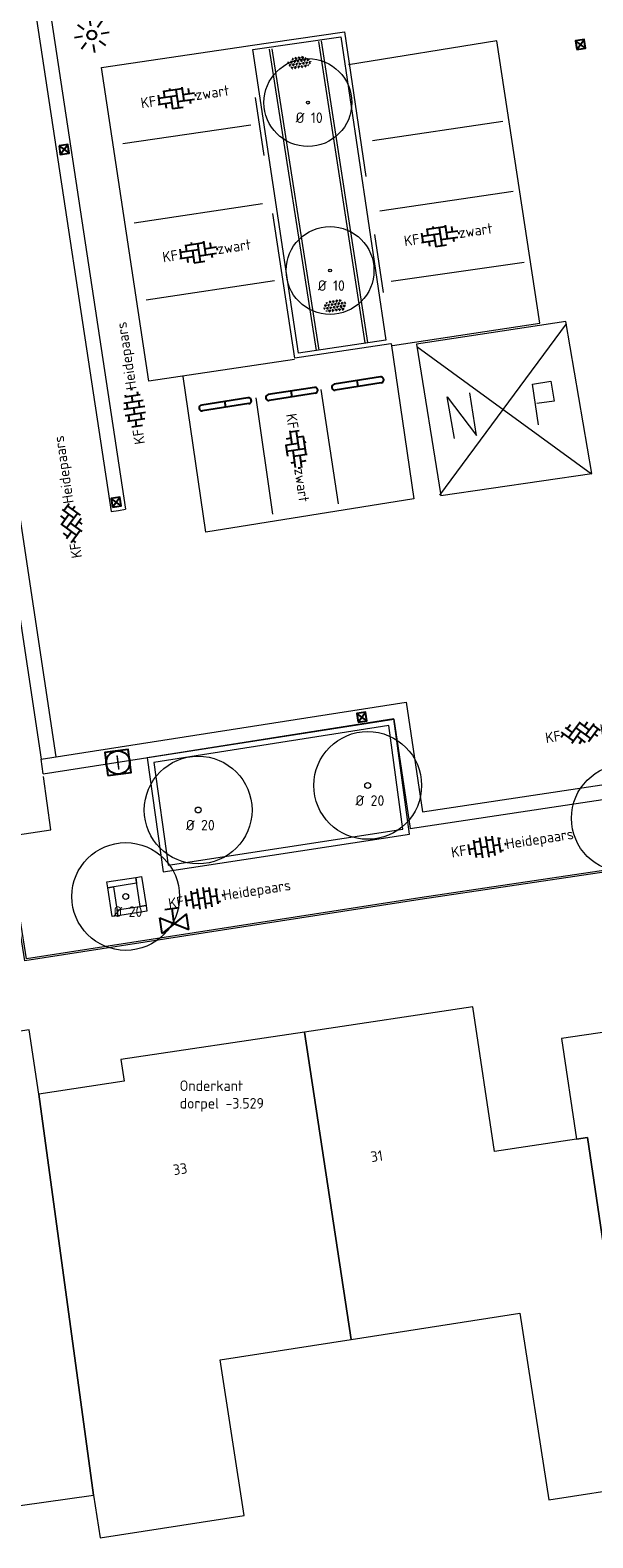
# Model space of a CAD drawing. Header units: metres. Extents: x 102746 to 103541, y 468531 to 469408.
# Tile 4 of 87: x 103016 to 103035, y 468703 to 468754. Entities that reach past the tile are written whole.
import ezdxf
from ezdxf.enums import TextEntityAlignment as Align

# ---------------------------------------------------------------- set-up
doc = ezdxf.new("R2010")
doc.units = ezdxf.units.M
for name, pattern in [('VH-OPSLUITBAND_100X200', [16, 8, -2, 4, -2]), ('VH-OPSLUITBAND_60X200', [12, 6, -2, 2, -2]), ('VH-TROTTOIRBAND_130-150', [15, 5, -2, 2, -2, 2, -2])]:
    doc.linetypes.add(name, pattern=pattern)
doc.layers.get('0').update_dxf_attribs({"lineweight": 25})
for name, color, linetype, lineweight in [('B-RO-BC-BETONVORM-G', 251, 'Continuous', 0), ('B-RO-GR-BOOM-G', 90, 'Continuous', 13), ('B-RO-GR-BOOM_BOOM-S', 90, 'Continuous', 25), ('B-RO-GR-BOOM_BOOM_20 CM-S', 90, 'Continuous', 25), ('B-RO-GR-SIERPLANTSOEN-S', 90, 'Continuous', 25), ('B-RO-IE-MEUBILAIR_WEGMEUBILAIR-S', 7, 'Continuous', 25), ('B-RO-KL-WATER_HULPSTUK-S', 170, 'Continuous', 25), ('B-RO-OG-BGT-G', 253, 'Continuous', 13), ('B-RO-RI-GWA_RIOOLPUT-S', 30, 'Continuous', 25), ('B-RO-RI-HWA_KOLK-S', 150, 'Continuous', 25), ('B-RO-VH-GOOT-G', 170, 'Continuous', 18), ('B-RO-VH-KANTOPSLUITING_ACHTERKANTBAND-G', 253, 'Continuous', 18), ('B-RO-VH-KANTOPSLUITING_OPSLUITBAND_100X200-G', 150, 'VH-OPSLUITBAND_100X200', 18), ('B-RO-VH-KANTOPSLUITING_OPSLUITBAND_60X200-G', 150, 'VH-OPSLUITBAND_60X200', 18), ('B-RO-VH-KANTOPSLUITING_TROTTOIRBAND_130 150-G', 84, 'VH-TROTTOIRBAND_130-150', 18), ('B-RO-VH-VERHARDING-G', 252, 'Continuous', 18), ('B-RO-VH-VERHARDING_BETONSTRAATSTEEN-S', 252, 'Continuous', 25), ('B-RO-VW-MARKERING_WEG MARKERING-G', 7, 'Continuous', 0), ('X-XX-AL-T18', 7, 'Continuous', 18)]:
    doc.layers.add(name, color=color, linetype=linetype, lineweight=lineweight)
doc.styles.add('NLCS-ISO', font='txt')
doc.styles.add('NLCS-ISO-M200-T18', font='txt', dxfattribs={"height": 0.36})

# ---------------------------------------------------------------- blocks, each defined once
blk = doc.blocks.new('SIE-WEG_PARKEERMAATREGEL_STOOTBAND_200X200X900_DUBBEL')
for p, q in [((0.7999999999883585, 0.1000000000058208), (-0.8000000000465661, 0.1000000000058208)), ((0, -0.1000000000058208), (0, 0.1000000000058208)), ((0.7999999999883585, -0.1000000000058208), (-0.7999999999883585, -0.1000000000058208))]:
    blk.add_line(p, q)
for centre, start, end in [((-0.7999999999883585, 2.91038304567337e-11), 89.99999999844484, 269.9999999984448), ((0.8000000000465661, -8.731149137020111e-11), 269.9999999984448, 90.00000001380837)]:
    blk.add_arc(centre, 0.1, start, end)
blk = doc.blocks.new('SVH-BSS_KEIFORMAAT_ELLEBOOG_KL-SO')
for p, q in [((-2.921609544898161, 0.9167434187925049), (-2.921609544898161, -0.6644585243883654)), ((-2.921609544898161, 0.3855414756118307), (0.2283904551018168, 0.3855414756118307)), ((-1.871609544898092, 1.501752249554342), (-1.871609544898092, 0.3855414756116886)), ((-1.871609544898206, 1.435541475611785), (1.278390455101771, 1.435541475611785)), ((-0.8216095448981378, 1.746491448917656), (-0.8216095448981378, 1.435541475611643)), ((-0.8216095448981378, 0.385541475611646), (-0.8216095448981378, -1.746491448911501)), ((0.2283904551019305, 1.435541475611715), (0.2283904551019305, -1.714458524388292)), ((1.278390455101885, 1.667504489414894), (1.278390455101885, -0.664458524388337)), ((1.278390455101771, 0.3855414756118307), (3.316110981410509, 0.3855414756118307)), ((2.32839045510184, 1.309937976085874), (2.32839045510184, 0.3855414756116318)), ((3.378390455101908, 0.1772992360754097), (3.378390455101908, -0.1772992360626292)), ((-3.155125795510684, -0.6644585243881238), (-0.8216095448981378, -0.6644585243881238)), ((-1.871609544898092, -0.6644585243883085), (-1.871609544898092, -1.501752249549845)), ((-0.8216095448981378, -1.714458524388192), (1.034122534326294, -1.714458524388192)), ((0.2283904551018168, -0.6644585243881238), (3.155125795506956, -0.6644585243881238)), ((2.32839045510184, -0.6644585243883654), (2.32839045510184, -1.30993797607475))]:
    blk.add_line(p, q)
at = {"style": 'NLCS-ISO'}
blk.add_attdef('FORMAAT', text='', height=1.8, dxfattribs=at).set_placement((-3.39489953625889, -4.365574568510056e-15), align=Align.MIDDLE_RIGHT)
blk.add_attdef('KLEUR', text='', height=1.8, dxfattribs=at).set_placement((3.39489953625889, 3.637978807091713e-16), align=Align.MIDDLE_LEFT)
at = {"style": 'NLCS-ISO', "flags": 1}
blk.add_attdef('FUNCTIE', text='', height=1.8, dxfattribs=at).set_placement((0.1159930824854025, -3.584775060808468), align=Align.MIDDLE_CENTER)
blk = doc.blocks.new('SVH-BSS_KEIFORMAAT_KEPER_KL-SO')
for p, q in [((-3.43788558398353, -0.4680371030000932), (-2.969848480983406, 3.774758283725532e-14)), ((-3.307551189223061, 0.3377027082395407), (-1.484924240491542, -1.484924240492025)), ((-2.519732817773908, 1.034808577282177), (-1.484924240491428, -2.748912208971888e-13)), ((-2.227386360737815, -0.7424621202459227), (-2.461364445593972e-13, 1.484924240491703)), ((-2.227386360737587, 0.7424621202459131), (-1.567820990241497, 1.402027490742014)), ((-1.773950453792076, -1.773950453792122), (2.086109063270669e-13, 2.082778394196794e-13)), ((-0.7424621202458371, 0.7424621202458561), (1.484924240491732, -1.48492424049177)), ((-0.09998502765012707, 1.584909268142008), (1.484924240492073, -2.322309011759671e-13)), ((0.742462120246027, 0.7424621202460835), (1.404576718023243, 1.404576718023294)), ((0.7424621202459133, -0.7424621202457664), (2.463847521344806, 0.9789232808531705)), ((1.058390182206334, -1.911458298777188), (2.969848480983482, 9.325873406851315e-15)), ((2.227386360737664, 0.7424621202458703), (3.310004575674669, -0.3401560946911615)), ((-0.7424621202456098, -0.7424621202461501), (0.5036314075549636, -1.988555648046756)), ((-0.5150548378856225, -1.999979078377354), (9.492406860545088e-14, -1.484924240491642)), ((2.227386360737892, -0.7424621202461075), (2.720216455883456, -1.235292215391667))]:
    blk.add_line(p, q)
at = {"style": 'NLCS-ISO'}
blk.add_attdef('FORMAAT', text='', height=1.8, dxfattribs=at).set_placement((-3.471395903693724, -0.2340185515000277), align=Align.MIDDLE_RIGHT)
blk.add_attdef('KLEUR', text='', height=1.8, dxfattribs=at).set_placement((3.318214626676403, -0.215048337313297), align=Align.MIDDLE_LEFT)
at = {"style": 'NLCS-ISO', "flags": 1}
blk.add_attdef('FUNCTIE', text='', height=1.8, dxfattribs=at).set_placement((0.1159930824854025, -3.584775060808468), align=Align.MIDDLE_CENTER)
blk = doc.blocks.new('SVH-BSS_KEIFORMAAT_HALFST_KL-SO')
for p, q in [((-3.149999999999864, -1.002284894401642), (-3.149999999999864, 0.8312019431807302)), ((-3.149999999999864, 0), (-2.099999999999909, 0)), ((-2.099999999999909, -1.587293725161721), (-2.099999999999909, 1.416210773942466)), ((-2.100000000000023, 1.049999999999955), (-1.050000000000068, 1.049999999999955)), ((-1.049999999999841, -1.832032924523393), (-1.049999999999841, 1.660949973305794)), ((-1.049999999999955, 0), (0, 0)), ((1.13686837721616e-13, -1.881463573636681), (1.13686837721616e-13, 1.71038062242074)), ((-1.13686837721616e-13, 1.049999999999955), (1.049999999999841, 1.049999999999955)), ((1.050000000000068, -1.753045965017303), (1.050000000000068, 1.581963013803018)), ((1.049999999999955, 0), (2.099999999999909, 0)), ((2.100000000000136, -1.39547945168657), (2.100000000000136, 1.224396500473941)), ((2.099999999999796, 1.049999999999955), (2.405710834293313, 1.049999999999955)), ((3.150000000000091, -0.2628407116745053), (3.150000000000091, 0.09175776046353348)), ((3.149999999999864, 0), (3.162673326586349, 0)), ((-2.100000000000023, -1.050000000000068), (-1.050000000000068, -1.050000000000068)), ((-1.13686837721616e-13, -1.050000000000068), (1.049999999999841, -1.050000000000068)), ((2.099999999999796, -1.050000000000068), (2.638053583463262, -1.050000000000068))]:
    blk.add_line(p, q)
at = {"style": 'NLCS-ISO'}
blk.add_attdef('FORMAAT', text='', height=1.8, dxfattribs=at).set_placement((-3.623289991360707, -0.08554147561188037), align=Align.MIDDLE_RIGHT)
blk.add_attdef('KLEUR', text='', height=1.8, dxfattribs=at).set_placement((3.166509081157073, -0.08554147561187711), align=Align.MIDDLE_LEFT)
at = {"style": 'NLCS-ISO', "flags": 1}
blk.add_attdef('FUNCTIE', text='', height=1.8, dxfattribs=at).set_placement((0.1159930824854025, -3.584775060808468), align=Align.MIDDLE_CENTER)
blk = doc.blocks.new('SGR-BOOM 20')
at = {"layer": 'B-RO-GR-BOOM-G'}
for centre, radius in [((0.0006134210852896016, -0.0002409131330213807), 1.839998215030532), ((0.0006134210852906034, -0.0002409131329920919), 0.1)]:
    blk.add_circle(centre, radius, dxfattribs=at)
at = {"layer": 'X-XX-AL-T18', "insert": (-0.416780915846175, -0.3367894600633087), "char_height": 0.36, "attachment_point": 1, "style": 'NLCS-ISO-M200-T18'}
blk.add_mtext_dynamic_manual_height_columns('%%C 20', width=1.833884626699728, gutter_width=1.8, heights=[0], dxfattribs=at)
blk = doc.blocks.new('B-SRI-KOLK_STRAAT_300X300-SO')
for p, q in [((-0.7500000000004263, 2.842170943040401e-13), (0.7499999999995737, 1.500000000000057)), ((0.7499999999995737, 2.842170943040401e-13), (-0.7500000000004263, 1.500000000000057))]:
    blk.add_line(p, q)
at = {"flags": 128}
blk.add_lwpolyline([(-0.7500000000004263, 2.842170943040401e-13), (0.7499999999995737, 2.842170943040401e-13), (0.7499999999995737, 1.500000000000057), (-0.7500000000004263, 1.500000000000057)], close=True, dxfattribs=at)
blk = doc.blocks.new('SKL-WTB_HULP_AFSLUITER_HANDB-SO')
at = {"ltscale": 0.1}
for p, q in [((-1.253844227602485, 2.619308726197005), (1.253844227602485, 2.619308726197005)), ((0, 0), (0, 2.619308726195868)), ((-2.303946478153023, -1.373199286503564), (-2.303946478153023, 1.373199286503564))]:
    blk.add_line(p, q, dxfattribs=at)
for p, q in [((2.303946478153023, 1.373199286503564), (-2.303946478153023, -1.373199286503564)), ((-2.303946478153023, 1.373199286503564), (2.303946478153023, -1.373199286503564)), ((2.303946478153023, -1.373199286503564), (2.303946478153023, 1.373199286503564))]:
    blk.add_line(p, q)
blk = doc.blocks.new('B-SIE-WEG_LICHTMAST_SPOT-SO')
for p, q in [((-8.731149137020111e-10, 1.624763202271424), (-2.91038304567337e-10, 3.000000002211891)), ((-3.000000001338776, 4.656612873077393e-09), (-1.624763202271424, 2.328306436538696e-09)), ((-2.121320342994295, 2.121320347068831), (-1.148881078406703, 1.148881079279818)), ((1.148881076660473, 1.148881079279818), (2.121320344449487, 2.121320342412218)), ((-2.121320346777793, -2.121320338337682), (-1.148881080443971, -1.148881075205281)), ((-3.783497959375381e-09, -2.999999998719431), (-2.91038304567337e-09, -1.624763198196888)), ((1.148881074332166, -1.148881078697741), (2.12132034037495, -2.121320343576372)), ((1.624763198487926, -1.746229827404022e-09), (2.99999999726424, -1.164153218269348e-09))]:
    blk.add_line(p, q)
blk.add_circle((0, 0), 0.7698654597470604)
at = {"style": 'NLCS-ISO'}
blk.add_attdef('TYPE', text='', height=1.8, dxfattribs=at).set_placement((-2.91038304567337e-10, 3.000000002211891), align=Align.BOTTOM_CENTER)
blk = doc.blocks.new('SGR-SIERPLANTSOEN-SO')
at = {"ltscale": 0.1}
h = blk.add_hatch(dxfattribs=at)
h.set_pattern_fill('GR-SIERPLANTSOEN', color=256, scale=0.1, style=0, pattern_type=2)
h.set_pattern_definition([(30, (-2.066961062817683, -1.090504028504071), (0.2886752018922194, 0.4999998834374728), [0.2, -0.8]), (90, (-1.980358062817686, -1.140504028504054), (-0.288675, 0.5), [0.2, -0.8]), (150, (-1.893755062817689, -1.090504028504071), (-0.5773502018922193, 1.165625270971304e-07), [0.2, -0.8])])
edge = h.paths.add_edge_path()
edge.add_ellipse((0, 0), major_axis=(1.980358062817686, 0), ratio=0.5254120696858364, start_angle=0, end_angle=360, ccw=False)
at = {"ltscale": 0.1, "style": 'NLCS-ISO'}
blk.add_attdef('TYPE', text='', height=0.5, dxfattribs=at).set_placement((3.470943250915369, -0.01606055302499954), align=Align.MIDDLE_CENTER)
blk = doc.blocks.new('A$C0d379f04')
at = {"layer": 'B-RO-VH-VERHARDING-G', "flags": 128}
for points in [[(0, 1.200000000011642), (1, 1.200000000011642), (1, 1), (0, 1)], [(1.200000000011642, 1.200000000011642), (1.200000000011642, 0.2000000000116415), (1, 0.2000000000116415), (1, 1.200000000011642)], [(0.2000000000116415, 1), (0.2000000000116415, 0), (0, 0), (0, 1)], [(0.2000000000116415, 0.2000000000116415), (1.200000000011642, 0.2000000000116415), (1.200000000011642, 0), (0.2000000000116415, 0)]]:
    blk.add_lwpolyline(points, close=True, dxfattribs=at)
blk = doc.blocks.new('SGR-BOOM 10')
at = {"layer": 'B-RO-GR-BOOM-G'}
for radius in [1.5, 0.05]:
    blk.add_circle((0.0006134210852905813, -0.0002409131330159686), radius, dxfattribs=at)
at = {"layer": 'X-XX-AL-T18', "insert": (-0.4167809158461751, -0.3367894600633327), "char_height": 0.36, "attachment_point": 1, "style": 'NLCS-ISO-M200-T18'}
blk.add_mtext_dynamic_manual_height_columns('%%C 10', width=1.833884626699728, gutter_width=1.8, heights=[0], dxfattribs=at)
blk = doc.blocks.new('SRI-PUT_INSPECTIE-SO')
at = {"lineweight": -3, "flags": 128}
blk.add_lwpolyline([(-1.999999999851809, -2.000000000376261), (2.000000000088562, -2.000000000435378), (2.000000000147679, 1.999999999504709), (-2.00000000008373, 1.999999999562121)], close=True, dxfattribs=at)
at = {"lineweight": -3, "ltscale": 1.5}
blk.add_circle((0, -7.105427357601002e-14), 1.999999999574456, dxfattribs=at)
at = {"ltscale": 0.1, "style": 'NLCS-ISO'}
blk.add_text('I', height=2.5, dxfattribs=at).set_placement((-0.002795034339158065, -0.007140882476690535), align=Align.MIDDLE_CENTER)

msp = doc.modelspace()

# ---------------------------------------------------------------- linework, layer by layer
at = {"layer": 'B-RO-BC-BETONVORM-G', "linetype": 'Continuous', "elevation": -3.47813723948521}
for points in [[(103028.4178672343, 468730.6108620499), (103019.9935189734, 468729.2838845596), (103020.5406816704, 468725.3876746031), (103028.945230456, 468726.670099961)], [(103028.2467851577, 468730.3814477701), (103020.2189285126, 468729.1169244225), (103020.7105913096, 468725.615915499), (103028.7209528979, 468726.838192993)]]:
    msp.add_lwpolyline(points, close=True, dxfattribs=at)
at = {"layer": 'B-RO-OG-BGT-G', "color": 252, "flags": 128}
for points in [[(103043.304, 468722.287), (103036.829, 468721.319), (103036.905, 468720.808), (103037.008, 468720.116), (103034.141, 468719.687), (103034.654, 468716.255), (103035.022, 468716.31), (103036.791, 468704.408), (103041.392, 468705.122), (103040.535, 468710.643), (103044.409, 468711.244), (103044.814, 468708.629), (103045.4, 468708.72), (103045.002, 468711.336)], [(103036.791, 468704.408), (103035.022, 468716.31), (103034.654, 468716.255), (103031.85, 468715.836), (103031.112, 468720.772), (103025.357, 468719.912), (103026.951, 468709.413), (103032.721, 468710.309), (103033.711, 468703.93)], [(103018.159, 468704.092), (103016.285, 468717.795), (103015.958, 468719.984), (103010.951, 468719.236), (103010.88, 468719.225), (103011.076, 468717.898), (103012.955, 468705.159), (103012.967, 468705.161), (103013.216, 468703.394)], [(103016.285, 468717.795), (103018.159, 468704.092), (103018.385, 468702.636), (103023.304, 468703.399), (103022.479, 468708.719), (103026.951, 468709.413), (103025.357, 468719.912), (103019.092, 468718.975), (103019.203, 468718.231)]]:
    msp.add_lwpolyline(points, close=True, dxfattribs=at)
at = {"layer": 'B-RO-VH-GOOT-G', "linetype": 'Continuous'}
for points, elevation in [([(103010.9308589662, 468789.2806408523), (103018.7592692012, 468737.6916755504)], -3.75536173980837), ([(103011.4251998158, 468789.3556550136), (103019.2536100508, 468737.7666897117)], -3.75536173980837), ([(103016.8805838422, 468729.3077388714), (103009.5015466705, 468778.3647244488)], -3.82500157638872), ([(103016.3820982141, 468729.2299063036), (103009.0071087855, 468778.2903525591)], -3.82500157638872), ([(103016.3640376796, 468729.2270863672), (103028.8385693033, 468731.1748352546), (103029.3900884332, 468727.4334912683), (103116.1028028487, 468740.4936237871)], -3.83814530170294), ([(103016.4411721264, 468728.7330719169), (103028.4174575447, 468730.6030256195), (103028.9685808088, 468726.8643670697), (103116.6693094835, 468740.0752287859)], -3.83814530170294)]:
    msp.add_lwpolyline(points, dxfattribs=dict(at, elevation=elevation))
at = {"layer": 'B-RO-VH-GOOT-G', "flags": 128}
for points, elevation in [([(103018.7592692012, 468737.6916755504), (103019.006439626, 468737.729182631), (103019.2536100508, 468737.7666897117)], -3.75536173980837), ([(103016.4411721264, 468728.7330719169), (103016.3640376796, 468729.2270863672)], -3.83814530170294)]:
    msp.add_lwpolyline(points, dxfattribs=dict(at, elevation=elevation))
at = {"layer": 'B-RO-VH-KANTOPSLUITING_ACHTERKANTBAND-G', "linetype": 'Continuous'}
for points, elevation in [([(103025.153459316, 468743.098662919), (103023.596978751, 468753.475159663), (103026.599465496, 468753.905014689), (103028.134994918, 468743.543159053), (103025.153459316, 468743.098662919)], -3.80134701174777), ([(103027.529755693, 468743.465894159), (103025.946797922, 468753.763911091)], -3.66626810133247), ([(103024.151768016, 468753.482296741), (103025.757973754, 468743.188953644)], -3.553713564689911), ([(103095.590976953, 468734.595668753), (103084.966345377, 468733.024043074), (103072.017073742, 468731.0038416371), (103063.910851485, 468729.762665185), (103053.94712477, 468728.25889053), (103047.078471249, 468727.1928682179), (103038.486045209, 468725.868100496), (103029.303388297, 468724.493742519), (103015.863297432, 468722.416097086), (103015.432341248, 468725.145913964), (102991.364624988, 468721.475414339), (102992.063119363, 468716.898209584)], -3.81626587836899)]:
    msp.add_lwpolyline(points, dxfattribs=dict(at, elevation=elevation))
at = {"layer": 'B-RO-VH-KANTOPSLUITING_OPSLUITBAND_100X200-G', "linetype": 'Continuous'}
for points, elevation in [([(103027.4309165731, 468743.4507011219), (103025.8479588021, 468753.748718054)], -3.66626810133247), ([(103024.2505723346, 468753.4977144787), (103025.8567780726, 468743.2043713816)], -3.553713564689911)]:
    msp.add_lwpolyline(points, dxfattribs=dict(at, elevation=elevation))
at = {"layer": 'B-RO-VH-KANTOPSLUITING_OPSLUITBAND_60X200-G', "linetype": 'Continuous'}
msp.add_polyline3d([(103095.5997567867, 468734.5363146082, -3.81626587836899), (103084.9753597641, 468732.9647236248, -3.78858330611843), (103072.026238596, 468730.9445456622, -3.81502714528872), (103063.9198690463, 468729.7033466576, -3.81009671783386), (103053.9562028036, 468728.1995811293, -3.79765872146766), (103047.0876731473, 468727.133578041, -3.78509571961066), (103038.495057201, 468725.8087810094, -3.80831596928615), (103029.312412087, 468724.4344247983, -3.78582289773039), (103015.8133578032, 468722.3476644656, -3.74929187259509), (103015.3823826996, 468725.0776011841, -3.75359286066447), (102991.4329905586, 468721.4251468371, -3.74380218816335), (102992.1224327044, 468716.9072609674, -3.65052873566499)], dxfattribs=at)
at = {"layer": 'B-RO-VH-KANTOPSLUITING_TROTTOIRBAND_130 150-G', "elevation": -3.80134701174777}
msp.add_lwpolyline([(103025.0273500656, 468742.9282044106), (103023.4262377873, 468753.6022447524), (103026.7259645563, 468754.0746545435), (103028.3053437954, 468743.4168973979)], close=True, dxfattribs=at)
at = {"layer": 'B-RO-VH-VERHARDING-G', "linetype": 'Continuous'}
for points, elevation in [([(103025.020721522, 468742.8857046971), (103020.043758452, 468742.146053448), (103018.433164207, 468752.862312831), (103023.441702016, 468753.592952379)], -3.76306377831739), ([(103028.365019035, 468743.363874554), (103033.395253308, 468744.122270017), (103031.927334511, 468753.766105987), (103026.86978384, 468752.952163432)], -3.78858703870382), ([(103028.320063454, 468743.427836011), (103029.094841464, 468738.119999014), (103021.988351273, 468736.989386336), (103021.216403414, 468742.304338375)], -3.76567597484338), ([(102986.336565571, 468722.267510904), (103016.70190647, 468726.813819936), (103016.447679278, 468728.645687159)], -3.8325271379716)]:
    msp.add_lwpolyline(points, dxfattribs=dict(at, elevation=elevation))
at = {"layer": 'B-RO-VH-VERHARDING-G', "linetype": 'Continuous', "elevation": -3.93927685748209}
msp.add_lwpolyline([(103035.170223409, 468738.986657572), (103034.288560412, 468744.184967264), (103029.184694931, 468743.404020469), (103030.020840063, 468738.241303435)], close=True, dxfattribs=at)
at = {"layer": 'B-RO-VW-MARKERING_WEG MARKERING-G', "linetype": 'Continuous'}
for points, elevation in [([(103027.681058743, 468750.360230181), (103032.132414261, 468751.023613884)], -3.76336348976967), ([(103019.157997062, 468750.260045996), (103023.53516509, 468750.901166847)], -3.82165116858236), ([(103032.4902259, 468748.619805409), (103027.940254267, 468747.954495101)], -3.8327167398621), ([(103023.931172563, 468748.202360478), (103019.550898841, 468747.540397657)], -3.75792761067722), ([(103028.324581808, 468745.5565059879), (103032.865492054, 468746.211519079)], -3.76073442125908), ([(103019.960761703, 468744.927034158), (103024.340775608, 468745.582257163)], -3.80134701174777), ([(103029.98691407, 468738.255278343), (103034.308188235, 468744.096947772)], -3.77382939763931), ([(103029.194845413, 468743.32885175), (103035.162102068, 468738.98407221)], -3.79026378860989), ([(103025.9162262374, 468741.8641895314), (103026.510543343, 468737.948844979)], -3.79651866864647), ([(103033.354757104, 468740.648885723), (103033.146095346, 468742.038356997), (103033.771238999, 468742.144032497), (103033.890574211, 468741.461546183), (103033.292783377, 468741.381376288)], -3.86080045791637), ([(103024.281454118, 468737.596850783), (103023.716825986, 468741.578713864)], -3.79118043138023)]:
    msp.add_lwpolyline(points, dxfattribs=dict(at, elevation=elevation))
at = {"layer": 'B-RO-VW-MARKERING_WEG MARKERING-G', "elevation": -3.79746737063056, "flags": 128}
msp.add_lwpolyline([(103030.4867164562, 468740.1906772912), (103030.2367119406, 468741.6119893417), (103031.2372039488, 468740.2872039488), (103031.0062039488, 468741.7497960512)], dxfattribs=at)

# ---------------------------------------------------------------- block references
at = {"layer": 'B-RO-GR-BOOM_BOOM-S'}
for p in [(103025.4786094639, 468751.6593254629), (103026.2347060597, 468745.9250503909)]:
    msp.add_blockref('SGR-BOOM 10', p, dxfattribs=at)
at = {"layer": 'B-RO-GR-BOOM_BOOM_20 CM-S'}
for p in [(103027.5194901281, 468728.3354901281, -3.389), (103021.73, 468727.4959802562, -3.414), (103036.318, 468727.214, -3.759), (103019.256, 468724.542, -3.676)]:
    msp.add_blockref('SGR-BOOM 20', p, dxfattribs=at)
at = {"layer": 'B-RO-GR-SIERPLANTSOEN-S', "xscale": 0.2, "yscale": 0.2, "zscale": 0.2, "rotation": 7.963653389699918}
for p in [(103025.1798862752, 468753.0104873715), (103026.4052969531, 468744.7020426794)]:
    msp.add_blockref('SGR-SIERPLANTSOEN-SO', p, dxfattribs=at)
at = {"layer": 'B-RO-IE-MEUBILAIR_WEGMEUBILAIR-S', "xscale": 0.2, "yscale": 0.2, "zscale": 0.2, "rotation": 188.6285679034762}
msp.add_blockref('B-SIE-WEG_LICHTMAST_SPOT-SO', (103018.1, 468753.964, -3.771), dxfattribs=at)
at = {"layer": 'B-RO-IE-MEUBILAIR_WEGMEUBILAIR-S'}
for name, p, rotation in [('SIE-WEG_PARKEERMAATREGEL_STOOTBAND_200X200X900_DUBBEL', (103027.179864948, 468742.0631542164, -3.79651866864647), 8.947974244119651), ('SIE-WEG_PARKEERMAATREGEL_STOOTBAND_200X200X900_DUBBEL', (103024.9268119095, 468741.7084025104, -3.79651866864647), 8.947974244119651), ('SIE-WEG_PARKEERMAATREGEL_STOOTBAND_200X200X900_DUBBEL', (103022.6575549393, 468741.3510994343, -3.79651866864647), 8.947974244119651), ('A$C0d379f04', (103018.7942533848, 468723.8546009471, -3.676), 8.766067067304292)]:
    msp.add_blockref(name, p, dxfattribs=dict(at, rotation=rotation))
at = {"layer": 'B-RO-KL-WATER_HULPSTUK-S', "xscale": 0.2, "yscale": 0.2, "zscale": 0.2, "rotation": 8.617293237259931}
msp.add_blockref('SKL-WTB_HULP_AFSLUITER_HANDB-SO', (103020.916352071, 468723.6130411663, -3.747), dxfattribs=at)
at = {"layer": 'B-RO-RI-GWA_RIOOLPUT-S', "xscale": 0.2, "yscale": 0.2, "zscale": 0.2, "rotation": 7.250496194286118}
msp.add_blockref('SRI-PUT_INSPECTIE-SO', (103018.993, 468729.118, -3.837), dxfattribs=at)
at = {"layer": 'B-RO-RI-HWA_KOLK-S'}
for p, xscale, yscale, zscale, rotation in [((103034.8103284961, 468753.4942402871, -3.858), 0.2, 0.2, 0.2, 8.498860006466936), ((103017.0014696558, 468750.0294938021, -3.75536173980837), 0.2, 0.2, 0.2, 278.6285679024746), ((103018.9535335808, 468737.866555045, -3.75536173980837), 0.2, 0.2, 0.2, 8.628567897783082), ((103027.3421714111, 468730.5227895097), 0.2000000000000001, 0.2000000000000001, 0.2000000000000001, 8.874396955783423)]:
    msp.add_blockref('B-SRI-KOLK_STRAAT_300X300-SO', p, dxfattribs=dict(at, xscale=xscale, yscale=yscale, zscale=zscale, rotation=rotation))
at = {"layer": 'B-RO-VH-VERHARDING_BETONSTRAATSTEEN-S'}
for name, p, xscale, yscale, zscale, rotation, values in [('SVH-BSS_KEIFORMAAT_ELLEBOOG_KL-SO', (103020.9668279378, 468751.8157739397), 0.2, 0.2, 0.2, 8.474417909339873, {'FORMAAT': 'KF', 'KLEUR': 'zwart'}), ('SVH-BSS_KEIFORMAAT_ELLEBOOG_KL-SO', (103029.9577665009, 468747.1034252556), 0.2, 0.2, 0.2, 8.474417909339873, {'FORMAAT': 'KF', 'KLEUR': 'zwart'}), ('SVH-BSS_KEIFORMAAT_ELLEBOOG_KL-SO', (103021.7093195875, 468746.5541100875), 0.2, 0.2, 0.2, 8.474417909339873, {'FORMAAT': 'KF', 'KLEUR': 'zwart'}), ('SVH-BSS_KEIFORMAAT_HALFST_KL-SO', (103019.534190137, 468741.2233300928), 0.1999999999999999, 0.1999999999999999, 0.1999999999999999, 98.78989133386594, {'FORMAAT': 'KF', 'KLEUR': 'Heidepaars'}), ('SVH-BSS_KEIFORMAAT_ELLEBOOG_KL-SO', (103025.085578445, 468739.8408183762), 0.2, 0.2, 0.2, 278.4744179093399, {'FORMAAT': 'KF', 'KLEUR': 'zwart'}), ('SVH-BSS_KEIFORMAAT_KEPER_KL-SO', (103017.3613304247, 468737.3025924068), 0.2, 0.2, 0.2, 98.54895081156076, {'FORMAAT': 'KF', 'KLEUR': 'Heidepaars'}), ('SVH-BSS_KEIFORMAAT_KEPER_KL-SO', (103034.7927643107, 468730.1837294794), 0.2, 0.2, 0.2, 8.548950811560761, {'FORMAAT': 'KF', 'KLEUR': 'Heidepaars'}), ('SVH-BSS_KEIFORMAAT_HALFST_KL-SO', (103031.607881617, 468726.2539092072), 0.2, 0.2, 0.2, 8.789891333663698, {'FORMAAT': 'KF', 'KLEUR': 'Heidepaars'}), ('SVH-BSS_KEIFORMAAT_HALFST_KL-SO', (103021.9522440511, 468724.5057215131), 0.2, 0.2, 0.2, 8.789891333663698, {'FORMAAT': 'KF', 'KLEUR': 'Heidepaars'})]:
    msp.add_blockref(name, p, dxfattribs=dict(at, xscale=xscale, yscale=yscale, zscale=zscale, rotation=rotation)).add_auto_attribs(values)

# ---------------------------------------------------------------- texts
at = {"layer": 'B-RO-OG-BGT-G', "color": 252, "style": 'NLCS-ISO-M200-T18'}
for s, p in [('33', (103021.115, 468715.233)), ('31', (103027.83, 468715.675))]:
    msp.add_text(s, height=0.36, rotation=8.5, dxfattribs=at).set_placement(p, align=Align.MIDDLE)
at = {"layer": 'X-XX-AL-T18', "insert": (103021.1000218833, 468718.2591630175), "char_height": 0.36, "attachment_point": 1, "style": 'NLCS-ISO-M200-T18'}
msp.add_mtext_dynamic_manual_height_columns('Onderkant\\Pdorpel -3.529', width=5.774526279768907, gutter_width=1.8, heights=[0], dxfattribs=at)

doc.saveas('drawing.dxf')
